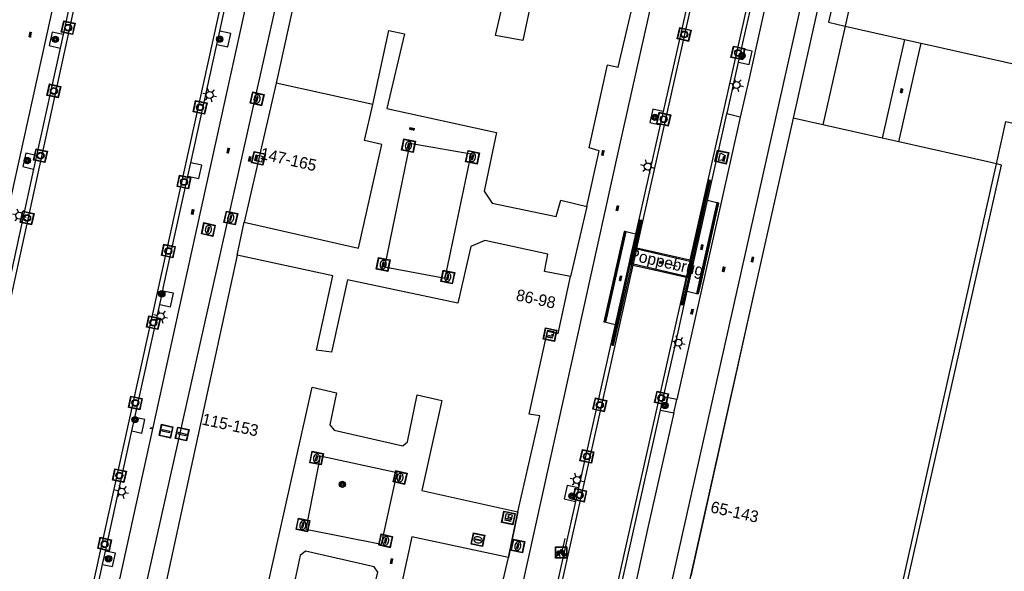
# Model space of a CAD drawing. Header units: metres. Extents: x 93870 to 95789, y 463036 to 464040.
# Tile 141 of 256: x 94405 to 94489, y 463811 to 463858. Entities that reach past the tile are written whole.
import ezdxf
from ezdxf.enums import TextEntityAlignment as Align

# ---------------------------------------------------------------- set-up
doc = ezdxf.new("R2010")
doc.units = ezdxf.units.M
doc.header["$LTSCALE"] = 25.4
for name, color, linetype in [('B_BEBOUWINGSGRENS_-1', 1, 'Continuous'), ('B_BEBOUWINGSGRENS_0', 1, 'Continuous'), ('B_OVERBOUWLIJN_LIJN_1', 7, 'Continuous'), ('B_TUSSENMUUR_-1', 7, 'Continuous'), ('B_TUSSENMUUR_0', 7, 'Continuous'), ('G_GRENS_ALGEMEEN_0', 7, 'Continuous'), ('K_KUNSTWERKGRENS_1', 1, 'Continuous'), ('Q_BALUSTRADE_LIJN_1', 193, 'Continuous'), ('Q_BOOM_0', 3, 'Continuous'), ('Q_BRANDKRAAN_0', 5, 'Continuous'), ('Q_CAI-KAST_0', 10, 'Continuous'), ('Q_ELEKTRAKAST_0', 7, 'Continuous'), ('Q_FIETSENREK_0', 6, 'Continuous'), ('Q_INSPECTIE_OF_RIOOLPUT_0', 253, 'Continuous'), ('Q_KOLK_0', 254, 'Continuous'), ('Q_LICHTMAST_0', 2, 'Continuous'), ('Q_MEERRING_0', 7, 'Continuous'), ('Q_WATERLEIDINGPUT_0', 5, 'Continuous'), ('Q_ZAND_ZOUTBAK_0', 7, 'Continuous'), ('S_GBKN_SYMBOOL_GV_GROOT_1', 7, 'Continuous'), ('S_GBKN_SYMBOOL_OV_GROOT_0', 7, 'Continuous'), ('T_HEK_LIJN_0', 6, 'Continuous'), ('T_MUUR_30CM_LIJN_0', 10, 'Continuous'), ('V_WEGGRENS_0', 7, 'Continuous'), ('V_WEGGRENS_1', 7, 'Continuous'), ('W_WATERGRENS_0', 5, 'Continuous'), ('Z_GBKN_HUISNUMMER_0', 252, 'Continuous'), ('Z_KUNSTWERKNAAM_1', 252, 'Continuous')]:
    doc.layers.add(name, color=color, linetype=linetype)
doc.layers.add('Q_AFSLUITPAAL_0', color=7, linetype='Continuous', true_color=0xf86a3a)
doc.layers.add('Q_PAALTJE_0', color=7, linetype='Continuous', true_color=0x666666)

# ---------------------------------------------------------------- blocks, each defined once
blk = doc.blocks.new('Q_ZAND_ZOUTBAK')
for points in [[(-0.5, 0.5), (0.5, 0.5), (0.5, -0.5), (-0.5, -0.5)], [(-0.336, 0.197), (0.331, 0.197), (0.19, -0.251), (-0.196, -0.251)]]:
    blk.add_lwpolyline(points, close=True)
blk.add_lwpolyline([(-0.442, 0.464), (0.438, 0.464, -0.414214), (0.459, 0.442), (0.459, -0.437, -0.414214), (0.438, -0.459), (-0.442, -0.459, -0.414214), (-0.463, -0.437), (-0.463, 0.442), (-0.463, 0.444), (-0.463, 0.446), (-0.463, 0.448), (-0.462, 0.45), (-0.461, 0.451), (-0.46, 0.453), (-0.459, 0.455), (-0.458, 0.456), (-0.457, 0.457), (-0.456, 0.459), (-0.454, 0.46), (-0.453, 0.461), (-0.451, 0.462), (-0.449, 0.462), (-0.447, 0.463), (-0.446, 0.463), (-0.444, 0.464), (-0.442, 0.464)], format="xyb")
blk = doc.blocks.new('Q_CAI-KAST')
for points in [[(-0.5, 0.5), (0.5, 0.5), (0.5, -0.5), (-0.5, -0.5)], [(-0.262, 0.264), (0.25, 0.264), (0.25, 0.187), (-0.262, 0.187)], [(-0.262, 0.107), (0.25, 0.107), (0.25, -0.332), (-0.262, -0.332)]]:
    blk.add_lwpolyline(points, close=True)
blk.add_lwpolyline([(-0.442, 0.464), (0.438, 0.464, -0.414214), (0.459, 0.442), (0.459, -0.437, -0.414214), (0.438, -0.459), (-0.442, -0.459, -0.414214), (-0.463, -0.437), (-0.463, 0.442), (-0.463, 0.444), (-0.463, 0.446), (-0.463, 0.448), (-0.462, 0.45), (-0.461, 0.451), (-0.46, 0.453), (-0.459, 0.455), (-0.458, 0.456), (-0.457, 0.457), (-0.456, 0.459), (-0.454, 0.46), (-0.453, 0.461), (-0.451, 0.462), (-0.449, 0.462), (-0.447, 0.463), (-0.446, 0.463), (-0.444, 0.464), (-0.442, 0.464)], format="xyb")
blk.add_circle((-0.177, -0.034), 0.0354)
blk = doc.blocks.new('Q_ELEKTRAKAST')
for points in [[(-0.5, 0.5), (0.5, 0.5), (0.5, -0.5), (-0.5, -0.5)], [(-0.262, 0.264), (0.25, 0.264), (0.25, 0.187), (-0.262, 0.187)], [(-0.262, 0.107), (0.25, 0.107), (0.25, -0.332), (-0.262, -0.332)]]:
    blk.add_lwpolyline(points, close=True)
blk.add_lwpolyline([(-0.442, 0.464), (0.438, 0.464, -0.414214), (0.459, 0.442), (0.459, -0.437, -0.414214), (0.438, -0.459), (-0.442, -0.459, -0.414214), (-0.463, -0.437), (-0.463, 0.442), (-0.463, 0.444), (-0.463, 0.446), (-0.463, 0.448), (-0.462, 0.45), (-0.461, 0.451), (-0.46, 0.453), (-0.459, 0.455), (-0.458, 0.456), (-0.457, 0.457), (-0.456, 0.459), (-0.454, 0.46), (-0.453, 0.461), (-0.451, 0.462), (-0.449, 0.462), (-0.447, 0.463), (-0.446, 0.463), (-0.444, 0.464), (-0.442, 0.464)], format="xyb")
blk.add_lwpolyline([(-0.177, 0.001, -1), (-0.177, -0.069, -1)], format="xyb", close=True)
blk.add_lwpolyline([(0.044, 0.088), (-0.056, -0.112), (0.044, -0.112), (-0.056, -0.312)])
blk = doc.blocks.new('Q_LICHTMAST')
for points in [[(-0.26, 0.15), (-0.52, 0.3)], [(0, 0.3), (0, 0.6)], [(0.26, 0.15), (0.52, 0.3)], [(-0.26, -0.15), (-0.52, -0.3)], [(0, -0.3), (0, -0.6)], [(0.26, -0.15), (0.52, -0.3)]]:
    blk.add_lwpolyline(points)
blk.add_circle((0, 0), 0.3)
blk = doc.blocks.new('Q_AFSLUITPAAL')
for points in [[(-0.5, 0.5), (0.5, 0.5), (0.5, -0.5), (-0.5, -0.5)], [(-0.08, 0.333), (0.071, 0.333), (0.071, -0.329), (-0.08, -0.329)]]:
    blk.add_lwpolyline(points, close=True)
blk.add_lwpolyline([(-0.442, 0.464), (0.438, 0.464, -0.414214), (0.459, 0.442), (0.459, -0.437, -0.414214), (0.438, -0.459), (-0.442, -0.459, -0.414214), (-0.463, -0.437), (-0.463, 0.442), (-0.463, 0.444), (-0.463, 0.446), (-0.463, 0.448), (-0.462, 0.45), (-0.461, 0.451), (-0.46, 0.453), (-0.459, 0.455), (-0.458, 0.456), (-0.457, 0.457), (-0.456, 0.459), (-0.454, 0.46), (-0.453, 0.461), (-0.451, 0.462), (-0.449, 0.462), (-0.447, 0.463), (-0.446, 0.463), (-0.444, 0.464), (-0.442, 0.464)], format="xyb")
blk = doc.blocks.new('Q_PAAL_STEEN')
for points in [[(-0.5, 0.5), (0.5, 0.5), (0.5, -0.5), (-0.5, -0.5)], [(-0.08, 0.33), (0.07, 0.33), (0.07, -0.33), (-0.08, -0.33)]]:
    blk.add_lwpolyline(points, close=True)
blk.add_lwpolyline([(-0.44, 0.46), (0.44, 0.46, -0.414214), (0.46, 0.44), (0.46, -0.44, -0.414214), (0.44, -0.46), (-0.44, -0.46, -0.414214), (-0.46, -0.44), (-0.46, 0.44), (-0.46, 0.44), (-0.46, 0.45), (-0.46, 0.45), (-0.46, 0.45), (-0.46, 0.45), (-0.46, 0.45), (-0.46, 0.45), (-0.46, 0.46), (-0.46, 0.46), (-0.46, 0.46), (-0.45, 0.46), (-0.45, 0.46), (-0.45, 0.46), (-0.45, 0.46), (-0.45, 0.46), (-0.45, 0.46), (-0.44, 0.46), (-0.44, 0.46)], format="xyb")
blk = doc.blocks.new('Q_PAALTJE')
at = {"color": 251, "true_color": 0x666666, "xscale": 0.1, "yscale": 0.1, "zscale": 0.01}
blk.add_blockref('Q_PAAL_STEEN', (0, 0), dxfattribs=at)
blk = doc.blocks.new('Q_WATERLEIDINGPUT')
blk.add_lwpolyline([(-0.5, 0.5), (0.5, 0.5), (0.5, -0.5), (-0.5, -0.5)], close=True)
for points in [[(-0.442, 0.464), (0.438, 0.464, -0.414214), (0.459, 0.442), (0.459, -0.437, -0.414214), (0.438, -0.459), (-0.442, -0.459, -0.414214), (-0.463, -0.437), (-0.463, 0.442), (-0.463, 0.444), (-0.463, 0.446), (-0.463, 0.448), (-0.462, 0.45), (-0.461, 0.451), (-0.46, 0.453), (-0.459, 0.455), (-0.458, 0.456), (-0.457, 0.457), (-0.456, 0.459), (-0.454, 0.46), (-0.453, 0.461), (-0.451, 0.462), (-0.449, 0.462), (-0.447, 0.463), (-0.446, 0.463), (-0.444, 0.464), (-0.442, 0.464)], [(-0.345, 0.105, 0.380426), (-0.276, -0.18)], [(-0.008, 0.266, 0.240218), (-0.345, 0.105)], [(-0.194, 0.045, 0.853344), (-0.194, -0.032)], [(0.331, 0.111, 0.240191), (-0.008, 0.266)], [(0.185, -0.032, 0.849746), (0.185, 0.045)], [(0.267, -0.176, 0.380426), (0.331, 0.111)], [(-0.276, -0.18, 0.148452), (0.012, -0.257)], [(0.012, -0.257, 0.131742), (0.267, -0.176)]]:
    blk.add_lwpolyline(points, format="xyb")
for points in [[(-0.194, 0.045), (0.185, 0.045)], [(0.185, -0.032), (-0.194, -0.032)]]:
    blk.add_lwpolyline(points)
blk = doc.blocks.new('Q_INSPECTIE_OF_RIOOLPUT')
blk.add_lwpolyline([(-0.5, 0.5), (0.5, 0.5), (0.5, -0.5), (-0.5, -0.5)], close=True)
for points in [[(-0.442, 0.464), (0.438, 0.464, -0.414214), (0.459, 0.442), (0.459, -0.437, -0.414214), (0.438, -0.459), (-0.442, -0.459, -0.414214), (-0.463, -0.437), (-0.463, 0.442), (-0.463, 0.444), (-0.463, 0.446), (-0.463, 0.448), (-0.462, 0.45), (-0.461, 0.451), (-0.46, 0.453), (-0.459, 0.455), (-0.458, 0.456), (-0.457, 0.457), (-0.456, 0.459), (-0.454, 0.46), (-0.453, 0.461), (-0.451, 0.462), (-0.449, 0.462), (-0.447, 0.463), (-0.446, 0.463), (-0.444, 0.464), (-0.442, 0.464)], [(-0.345, 0.105, 0.380426), (-0.276, -0.18)], [(-0.008, 0.266, 0.240218), (-0.345, 0.105)], [(-0.194, 0.045, 0.853344), (-0.194, -0.032)], [(0.331, 0.111, 0.240191), (-0.008, 0.266)], [(0.185, -0.032, 0.849746), (0.185, 0.045)], [(0.267, -0.176, 0.380426), (0.331, 0.111)], [(-0.276, -0.18, 0.148452), (0.012, -0.257)], [(0.012, -0.257, 0.131742), (0.267, -0.176)]]:
    blk.add_lwpolyline(points, format="xyb")
for points in [[(-0.194, 0.045), (0.185, 0.045)], [(0.185, -0.032), (-0.194, -0.032)]]:
    blk.add_lwpolyline(points)
blk = doc.blocks.new('Q_KOLK')
blk.add_lwpolyline([(-0.5, 0.5), (0.5, 0.5), (0.5, -0.5), (-0.5, -0.5)], close=True)
for points in [[(-0.442, 0.464), (0.438, 0.464, -0.414214), (0.459, 0.442), (0.459, -0.437, -0.414214), (0.438, -0.459), (-0.442, -0.459, -0.414214), (-0.463, -0.437), (-0.463, 0.442, -0.414214), (-0.442, 0.464)], [(-0.345, 0.105, 0.380426), (-0.276, -0.18)], [(-0.008, 0.266, 0.240218), (-0.345, 0.105)], [(-0.194, 0.045, 0.853344), (-0.194, -0.032)], [(0.331, 0.111, 0.240191), (-0.008, 0.266)], [(0.185, -0.032, 0.849746), (0.185, 0.045)], [(0.267, -0.176, 0.380426), (0.331, 0.111)], [(-0.276, -0.18, 0.148452), (0.012, -0.257)], [(0.012, -0.257, 0.131742), (0.267, -0.176)]]:
    blk.add_lwpolyline(points, format="xyb")
for points in [[(-0.194, 0.045), (0.185, 0.045)], [(0.185, -0.032), (-0.194, -0.032)]]:
    blk.add_lwpolyline(points)
blk = doc.blocks.new('Q_BRANDKRAAN')
blk.add_lwpolyline([(-0.5, 0.5), (0.5, 0.5), (0.5, -0.5), (-0.5, -0.5)], close=True)
for points in [[(-0.442, 0.464), (0.438, 0.464, -0.414214), (0.459, 0.442), (0.459, -0.437, -0.414214), (0.438, -0.459), (-0.442, -0.459, -0.414214), (-0.463, -0.437), (-0.463, 0.442), (-0.463, 0.444), (-0.463, 0.446), (-0.463, 0.448), (-0.462, 0.45), (-0.461, 0.451), (-0.46, 0.453), (-0.459, 0.455), (-0.458, 0.456), (-0.457, 0.457), (-0.456, 0.459), (-0.454, 0.46), (-0.453, 0.461), (-0.451, 0.462), (-0.449, 0.462), (-0.447, 0.463), (-0.446, 0.463), (-0.444, 0.464), (-0.442, 0.464)], [(-0.345, 0.105, 0.380426), (-0.276, -0.18)], [(-0.008, 0.266, 0.240218), (-0.345, 0.105)], [(-0.194, 0.045, 0.853344), (-0.194, -0.032)], [(0.331, 0.111, 0.240191), (-0.008, 0.266)], [(0.185, -0.032, 0.849746), (0.185, 0.045)], [(0.267, -0.176, 0.380426), (0.331, 0.111)], [(-0.276, -0.18, 0.148452), (0.012, -0.257)], [(0.012, -0.257, 0.131742), (0.267, -0.176)]]:
    blk.add_lwpolyline(points, format="xyb")
for points in [[(-0.194, 0.045), (0.185, 0.045)], [(0.185, -0.032), (-0.194, -0.032)]]:
    blk.add_lwpolyline(points)
blk = doc.blocks.new('Q_MEERRING')
blk.add_lwpolyline([(-0.5, 0.5), (0.5, 0.5), (0.5, -0.5), (-0.5, -0.5)], close=True)
blk.add_lwpolyline([(-0.442, 0.464), (0.438, 0.464, -0.414214), (0.459, 0.442), (0.459, -0.437, -0.414214), (0.438, -0.459), (-0.442, -0.459, -0.414214), (-0.463, -0.437), (-0.463, 0.442), (-0.463, 0.444), (-0.463, 0.446), (-0.463, 0.448), (-0.462, 0.45), (-0.461, 0.451), (-0.46, 0.453), (-0.459, 0.455), (-0.458, 0.456), (-0.457, 0.457), (-0.456, 0.459), (-0.454, 0.46), (-0.453, 0.461), (-0.451, 0.462), (-0.449, 0.462), (-0.447, 0.463), (-0.446, 0.463), (-0.444, 0.464), (-0.442, 0.464)], format="xyb")
for radius in [0.3, 0.3, 0.25, 0.25]:
    blk.add_circle((0, 0), radius)
blk = doc.blocks.new('Q_FIETSENREK')
for points in [[(-0.5, 0.5), (0.5, 0.5), (0.5, -0.5), (-0.5, -0.5)], [(-0.063, 0.145), (0.184, 0.054), (0.037, -0.093)]]:
    blk.add_lwpolyline(points, close=True)
for points in [[(-0.442, 0.464), (0.438, 0.464, -0.414214), (0.459, 0.442), (0.459, -0.437, -0.414214), (0.438, -0.459), (-0.442, -0.459, -0.414214), (-0.463, -0.437), (-0.463, 0.442), (-0.463, 0.444), (-0.463, 0.446), (-0.463, 0.448), (-0.462, 0.45), (-0.461, 0.451), (-0.46, 0.453), (-0.459, 0.455), (-0.458, 0.456), (-0.457, 0.457), (-0.456, 0.459), (-0.454, 0.46), (-0.453, 0.461), (-0.451, 0.462), (-0.449, 0.462), (-0.447, 0.463), (-0.446, 0.463), (-0.444, 0.464), (-0.442, 0.464)], [(-0.181, 0.106, 0.847256), (-0.324, -0.144)], [(-0.193, 0.075, 0.842492), (-0.305, -0.118)], [(-0.171, 0.065, 0.053288), (-0.193, 0.075)], [(-0.185, -0.134, 0.502492), (-0.147, 0.044)], [(-0.149, 0.089, 0.06236), (-0.181, 0.106)], [(-0.165, -0.161, 0.494489), (-0.125, 0.068)], [(-0.324, -0.144, 0.089606), (-0.421, -0.348)], [(-0.296, -0.162, 0.110942), (-0.375, -0.348)], [(-0.294, -0.105, 0.006942), (-0.305, -0.118)], [(-0.296, -0.162, 0.02458), (-0.283, -0.168)], [(-0.212, -0.105, 0.381614), (-0.294, -0.105)], [(-0.283, -0.168, 0.148109), (-0.198, -0.173)], [(-0.223, -0.136, 0.533998), (-0.276, -0.136)], [(-0.276, -0.136, 0.009682), (-0.271, -0.138)], [(-0.271, -0.138, 0.120201), (-0.218, -0.144)], [(-0.218, -0.144, 0.003554), (-0.223, -0.136)], [(-0.185, -0.134, 0.017985), (-0.212, -0.105)], [(-0.122, -0.348, 0.075837), (-0.198, -0.173)], [(-0.075, -0.348, 0.094234), (-0.165, -0.161)], [(0.095, -0.16, 0.385208), (0.186, -0.333)], [(0.209, -0.054, 0.224648), (0.108, -0.128)], [(0.126, -0.171, 0.376993), (0.197, -0.303)], [(0.212, -0.086, 0.20829), (0.139, -0.139)], [(0.186, -0.333, 1), (0.287, -0.06)], [(0.197, -0.303, 1), (0.276, -0.09)], [(0.287, -0.06, 0.086253), (0.238, -0.051)], [(0.276, -0.09, 0.079305), (0.241, -0.083)]]:
    blk.add_lwpolyline(points, format="xyb")
for points in [[(-0.171, 0.065), (-0.263, -0.038), (-0.239, -0.059), (-0.147, 0.044)], [(0.081, 0.221), (-0.003, 0.252), (-0.149, 0.089)], [(-0.125, 0.068), (-0.086, 0.111), (0.018, -0.131), (0.095, -0.16)], [(0.238, -0.051), (0.229, 0.053), (0.261, 0.093), (0.302, 0.078), (0.314, 0.11), (0.192, 0.155), (0.18, 0.123), (0.231, 0.104), (0.207, 0.076), (-0.04, 0.167), (0, 0.216), (0.07, 0.191), (0.081, 0.221)], [(0.209, -0.054), (0.199, 0.029), (0.057, -0.108)], [(-0.421, -0.348), (-0.375, -0.348)], [(-0.122, -0.348), (-0.075, -0.348)], [(0.057, -0.108), (0.108, -0.128)], [(0.126, -0.171), (0.253, -0.218), (0.241, -0.083)], [(0.139, -0.139), (0.222, -0.17), (0.212, -0.086)]]:
    blk.add_lwpolyline(points)
blk = doc.blocks.new('Q_BOOM')
for radius in [0.27, 0.18, 0.09]:
    blk.add_circle((0, 0), radius)
blk = doc.blocks.new('S_GBKN_SYMBOOL_OV_GROOT')
for points in [[(-0.21875, 0.0625), (0.21875, 0.0625)], [(-0.21875, 0), (0.21875, 0)], [(-0.1875, 0.0625), (-0.1875, 0)], [(-0.125, 0.09375), (-0.125, 0.0625)], [(-0.125, 0), (-0.125, -0.0625)], [(-0.0625, 0.0625), (-0.0625, 0)], [(0, 0.09375), (0, 0.0625)], [(0, 0), (0, -0.0625)], [(0.0625, 0.0625), (0.0625, 0)], [(0.125, 0.09375), (0.125, 0.0625)], [(0.125, 0), (0.125, -0.0625)], [(0.1875, 0.0625), (0.1875, 0)], [(-0.21875, -0.0625), (0.21875, -0.0625)], [(-0.1875, -0.0625), (-0.1875, -0.09375)], [(-0.0625, -0.0625), (-0.0625, -0.09375)], [(0.0625, -0.0625), (0.0625, -0.09375)], [(0.1875, -0.0625), (0.1875, -0.09375)]]:
    blk.add_lwpolyline(points)
blk = doc.blocks.new('S_GBKN_SYMBOOL_GV_GROOT')
for points in [[(-0.1875, 0.03125), (-0.09375, 0.09375)], [(-0.1875, -0.0625), (0.0625, 0.09375)], [(-0.1875, 0.09375), (0.125, -0.09375)], [(-0.1875, 0), (-0.03125, -0.09375)], [(-0.125, -0.09375), (0.1875, 0.09375)], [(-0.0625, 0.09375), (0.1875, -0.0625)], [(0.03125, -0.09375), (0.1875, 0)], [(0.09375, 0.09375), (0.1875, 0.03125)]]:
    blk.add_lwpolyline(points)

msp = doc.modelspace()

# ---------------------------------------------------------------- linework, layer by layer
at = {"layer": 'B_BEBOUWINGSGRENS_-1'}
for p, q in [((94475.863, 463870.116), (94471.281, 463849.684)), ((94471.281, 463849.684), (94468.162, 463835.776)), ((94468.162, 463835.776), (94454.709, 463775.79))]:
    msp.add_line(p, q, dxfattribs=at)
at = {"layer": 'B_BEBOUWINGSGRENS_0'}
for p, q in [((94477.891, 463867.268), (94475.739, 463857.601)), ((94475.739, 463857.601), (94480.855, 463856.455)), ((94480.855, 463856.455), (94482.279, 463856.136)), ((94482.279, 463856.136), (94521.785, 463847.288)), ((94426.85, 463852.68), (94424.1, 463840.73)), ((94473.825, 463849.11), (94471.281, 463849.684)), ((94478.937, 463847.958), (94473.825, 463849.11)), ((94480.368, 463847.635), (94478.937, 463847.958)), ((94484.629, 463827.397), (94488.743, 463845.748)), ((94423.52, 463837.9), (94417.42, 463809.82)), ((94468.162, 463835.776), (94462.473, 463810.326)), ((94473.254, 463776.651), (94484.629, 463827.397))]:
    msp.add_line(p, q, dxfattribs=at)
for points in [[(94436.47, 463895.79), (94434.64, 463887.64), (94435.51, 463887.45), (94433.97, 463880.42), (94433, 463880.56), (94426.85, 463852.68)], [(94449.72, 463864.2), (94448.04, 463856.35), (94445.7, 463856.78), (94446.76, 463861.37), (94440.29, 463862.81), (94439.66, 463859.75), (94437.37, 463860.23), (94441.37, 463878.22), (94443.61, 463877.74), (94442.65, 463873.16), (94449.12, 463871.76), (94450.18, 463876.3), (94452.37, 463875.82), (94450.64, 463868.07), (94458.89, 463866.29)], [(94453.55, 463842.09), (94454.61, 463846.88), (94453.74, 463847.12), (94455.33, 463854.26), (94456.25, 463854.06), (94458.18, 463862.37)], [(94435.15, 463850.85), (94436.54, 463857.22), (94437.87, 463856.94), (94436.37, 463850.51), (94445.8, 463848.45), (94444.74, 463843.4), (94445.42, 463842.39), (94450.92, 463841.24), (94451.31, 463842.62), (94453.55, 463842.09)], [(94424.1, 463840.73), (94433.93, 463838.51), (94435.95, 463847.43), (94434.454, 463847.768), (94435.15, 463850.85)], [(94471.281, 463849.684), (94471.271, 463849.686), (94468.162, 463835.776)], [(94488.743, 463845.748), (94487.991, 463845.917), (94480.368, 463847.635)], [(94452.15, 463836.07), (94449.91, 463836.5), (94450.2, 463837.98), (94444.8, 463839.18), (94443.58, 463838.66), (94442.47, 463833.77), (94433, 463835.78), (94431.6, 463829.57), (94430.33, 463829.75), (94431.72, 463836.12), (94423.52, 463837.9)], [(94450.18, 463831.37), (94451.09, 463831.18), (94452.15, 463836.07)], [(94447.63, 463815.84), (94449.5, 463824.1), (94448.59, 463824.24), (94450.18, 463831.37)], [(94446.81, 463811.92), (94438.51, 463813.7), (94436.87, 463806.2), (94434.63, 463806.69), (94435.6, 463810.66), (94435.29, 463811.11), (94429.38, 463812.46), (94428.92, 463812.1), (94428.06, 463808.08), (94425.92, 463808.51), (94429.96, 463826.55), (94432.05, 463826.07), (94431.48, 463823.31), (94431.84, 463822.86), (94437.75, 463821.51)], [(94437.75, 463821.51), (94438.15, 463821.87), (94438.96, 463825.9), (94441.1, 463825.42), (94439.37, 463817.67), (94447.63, 463815.84)], [(94441.56, 463788.53), (94443.35, 463796.676), (94442.432, 463796.877), (94443.99, 463803.968), (94444.908, 463803.766), (94446.81, 463811.92)]]:
    msp.add_lwpolyline(points, dxfattribs=at)
at = {"layer": 'B_OVERBOUWLIJN_LIJN_1'}
for p, q in [((94453.55, 463842.09), (94452.15, 463836.07)), ((94423.52, 463837.9), (94424.1, 463840.73)), ((94446.81, 463811.92), (94447.63, 463815.84))]:
    msp.add_line(p, q, dxfattribs=at)
at = {"layer": 'B_TUSSENMUUR_-1'}
for p, q in [((94484.629, 463827.397), (94488.743, 463845.748)), ((94472.168, 463771.808), (94484.629, 463827.397))]:
    msp.add_line(p, q, dxfattribs=at)
msp.add_lwpolyline([(94488.743, 463845.748), (94489.56, 463849.392), (94520.722, 463842.407)], dxfattribs=at)
at = {"layer": 'B_TUSSENMUUR_0'}
msp.add_line((94435.15, 463850.85), (94426.85, 463852.68), dxfattribs=at)
at = {"layer": 'G_GRENS_ALGEMEEN_0'}
for p, q in [((94408.544, 463856.862), (94408.293, 463855.711)), ((94421.762, 463856.01), (94422.015, 463857.161)), ((94466.588, 463854.489), (94466.846, 463855.639)), ((94460.097, 463850.266), (94459.839, 463849.116)), ((94406.274, 463846.462), (94406.022, 463845.31)), ((94419.277, 463844.699), (94419.53, 463845.85)), ((94488.743, 463845.748), (94488.743, 463845.748)), ((94416.854, 463833.675), (94417.107, 463834.826)), ((94459.889, 463824.592), (94460.147, 463825.742)), ((94414.466, 463822.806), (94414.718, 463823.955)), ((94452.838, 463817.895), (94452.58, 463816.745)), ((94411.944, 463811.329), (94412.196, 463812.478))]:
    msp.add_line(p, q, dxfattribs=at)
msp.add_lwpolyline([(94478.431, 463798.067), (94489.17, 463845.652), (94488.743, 463845.748)], dxfattribs=at)
at = {"layer": 'K_KUNSTWERKGRENS_1'}
for p, q in [((94480.855, 463856.455), (94478.937, 463847.958)), ((94480.368, 463847.635), (94482.279, 463856.136)), ((94457.608, 463838.561), (94457.274, 463837.113)), ((94457.66, 463838.549), (94457.608, 463838.561)), ((94457.751, 463838.529), (94457.66, 463838.549)), ((94457.86, 463838.504), (94457.751, 463838.529)), ((94462.414, 463837.467), (94457.86, 463838.504)), ((94462.282, 463835.975), (94462.605, 463837.424)), ((94462.478, 463837.453), (94462.414, 463837.467)), ((94462.579, 463837.43), (94462.478, 463837.453)), ((94462.579, 463837.43), (94462.579, 463837.43)), ((94462.605, 463837.424), (94462.579, 463837.43)), ((94457.274, 463837.113), (94457.422, 463837.079)), ((94457.422, 463837.079), (94457.535, 463837.054)), ((94457.535, 463837.054), (94460.219, 463836.444)), ((94460.219, 463836.444), (94462.089, 463836.019)), ((94462.089, 463836.019), (94462.156, 463836.004)), ((94462.156, 463836.004), (94462.263, 463835.979)), ((94462.263, 463835.979), (94462.263, 463835.979)), ((94462.263, 463835.979), (94462.282, 463835.975))]:
    msp.add_line(p, q, dxfattribs=at)
at = {"layer": 'Q_BALUSTRADE_LIJN_1'}
for p, q in [((94457.839, 463838.41), (94457.73, 463838.435)), ((94462.39, 463837.358), (94457.839, 463838.41)), ((94462.454, 463837.343), (94462.39, 463837.358)), ((94457.446, 463837.182), (94457.558, 463837.156)), ((94457.558, 463837.156), (94462.108, 463836.105)), ((94462.108, 463836.105), (94462.175, 463836.09)), ((94462.175, 463836.09), (94462.282, 463836.065)), ((94462.263, 463835.979), (94462.263, 463835.979))]:
    msp.add_line(p, q, dxfattribs=at)
for points in [[(94457.73, 463838.435), (94457.639, 463838.456), (94457.66, 463838.549)], [(94462.579, 463837.43), (94462.555, 463837.32), (94462.454, 463837.343)], [(94457.298, 463837.108), (94457.321, 463837.211), (94457.446, 463837.182)], [(94462.282, 463836.065), (94462.282, 463836.065), (94462.263, 463835.979)]]:
    msp.add_lwpolyline(points, dxfattribs=at)
at = {"layer": 'T_HEK_LIJN_0'}
for p, q in [((94464.104, 463844.35), (94462.605, 463837.424)), ((94463.055, 463834.607), (94464.807, 463842.391)), ((94457.66, 463838.549), (94458.194, 463840.891)), ((94456.831, 463839.929), (94455.088, 463832.165)), ((94457.66, 463838.549), (94457.66, 463838.549)), ((94457.66, 463838.549), (94457.66, 463838.549)), ((94455.751, 463830.175), (94457.274, 463837.113)), ((94462.282, 463835.975), (94461.74, 463833.659)), ((94451.655, 463813.557), (94451.373, 463812.3))]:
    msp.add_line(p, q, dxfattribs=at)
at = {"layer": 'T_MUUR_30CM_LIJN_0'}
for p, q in [((94457.446, 463837.182), (94457.73, 463838.435)), ((94457.73, 463838.435), (94457.751, 463838.529)), ((94457.751, 463838.529), (94457.751, 463838.529)), ((94462.454, 463837.343), (94462.175, 463836.09)), ((94462.478, 463837.453), (94462.454, 463837.343)), ((94462.478, 463837.453), (94462.478, 463837.453)), ((94457.422, 463837.079), (94457.423, 463837.08)), ((94457.423, 463837.08), (94457.446, 463837.182)), ((94462.175, 463836.09), (94462.156, 463836.004)), ((94462.156, 463836.004), (94462.156, 463836.003))]:
    msp.add_line(p, q, dxfattribs=at)
for points in [[(94461.74, 463833.659), (94461.805, 463833.647), (94464.189, 463844.331), (94464.104, 463844.35)], [(94464.104, 463844.35), (94464.018, 463844.369), (94462.478, 463837.453)], [(94458.194, 463840.891), (94458.107, 463840.908), (94455.685, 463830.187), (94455.751, 463830.175)], [(94457.751, 463838.529), (94458.282, 463840.873), (94458.194, 463840.891)], [(94455.751, 463830.175), (94455.854, 463830.157), (94457.422, 463837.079)], [(94462.156, 463836.003), (94461.638, 463833.678), (94461.74, 463833.659)]]:
    msp.add_lwpolyline(points, dxfattribs=at)
at = {"layer": 'V_WEGGRENS_0'}
for p, q in [((94437.52, 463907.16), (94410.122, 463784.892)), ((94399.13, 463820.437), (94417.082, 463901.957)), ((94466.846, 463855.639), (94469.843, 463868.967)), ((94422.015, 463857.161), (94424.169, 463866.964)), ((94410.465, 463865.663), (94408.544, 463856.862)), ((94463.089, 463863.577), (94460.097, 463850.266)), ((94475.739, 463857.601), (94473.825, 463849.11)), ((94419.53, 463845.85), (94421.762, 463856.01)), ((94408.293, 463855.711), (94406.274, 463846.462)), ((94463.923, 463842.594), (94465.592, 463850.044)), ((94466.733, 463849.754), (94465.592, 463850.044)), ((94459.839, 463849.116), (94457.733, 463839.723)), ((94466.733, 463849.754), (94465.062, 463842.329)), ((94406.022, 463845.31), (94403.853, 463835.37)), ((94465.062, 463842.329), (94461.276, 463825.498)), ((94462.177, 463834.8), (94463.923, 463842.594)), ((94464.718, 463842.416), (94462.976, 463834.621)), ((94464.718, 463842.416), (94463.923, 463842.594)), ((94464.807, 463842.391), (94464.718, 463842.416)), ((94464.898, 463842.366), (94464.807, 463842.391)), ((94455.188, 463832.135), (94456.937, 463839.901)), ((94456.937, 463839.901), (94456.831, 463839.929)), ((94457.733, 463839.723), (94456.937, 463839.901)), ((94457.733, 463839.723), (94455.991, 463831.955)), ((94462.177, 463834.8), (94462.976, 463834.621)), ((94462.976, 463834.621), (94463.055, 463834.607)), ((94414.718, 463823.955), (94416.854, 463833.675)), ((94455.088, 463832.165), (94455.188, 463832.135)), ((94455.991, 463831.955), (94452.838, 463817.895)), ((94455.188, 463832.135), (94455.991, 463831.955)), ((94461.276, 463825.498), (94460.147, 463825.742)), ((94461.018, 463824.348), (94461.276, 463825.498)), ((94456.415, 463809.083), (94459.889, 463824.592)), ((94459.889, 463824.592), (94461.018, 463824.348)), ((94412.196, 463812.478), (94414.466, 463822.806)), ((94452.58, 463816.745), (94449.393, 463802.533)), ((94447.63, 463815.84), (94446.81, 463811.92)), ((94410.877, 463806.475), (94411.944, 463811.329))]:
    msp.add_line(p, q, dxfattribs=at)
for points in [[(94440.693, 463776.332), (94456.32, 463847.09), (94470.82, 463911.8)], [(94433.112, 463899.551), (94418.824, 463834.694), (94407.985, 463785.424)], [(94472.16, 463879.254), (94472.997, 463877.955), (94467.46, 463852.987), (94466.733, 463849.754)], [(94479.1, 463877.708), (94478.84, 463877.747), (94478.578, 463877.764), (94478.315, 463877.758), (94478.053, 463877.73), (94477.795, 463877.68), (94477.543, 463877.607), (94477.297, 463877.514), (94477.06, 463877.399), (94476.834, 463877.265), (94476.62, 463877.112), (94476.42, 463876.942), (94476.236, 463876.755), (94476.068, 463876.552), (94475.918, 463876.337), (94475.787, 463876.109), (94475.675, 463875.871), (94475.585, 463875.624), (94475.516, 463875.37), (94469.377, 463848.01)], [(94477.891, 463867.268), (94476.512, 463867.564), (94474.309, 463857.929), (94475.739, 463857.601)], [(94408.544, 463856.862), (94407.606, 463857.067), (94407.354, 463855.916), (94408.293, 463855.711)], [(94421.762, 463856.01), (94422.7, 463855.805), (94422.952, 463856.956), (94422.015, 463857.161)], [(94466.588, 463854.489), (94467.511, 463854.287), (94467.763, 463855.438), (94466.846, 463855.639)], [(94465.592, 463850.044), (94465.636, 463850.24), (94466.588, 463854.489)], [(94460.097, 463850.266), (94459.213, 463850.459), (94458.961, 463849.308), (94459.839, 463849.116)], [(94438.34, 463847.5), (94436.17, 463836.89), (94441.37, 463835.92), (94443.61, 463846.6), (94438.34, 463847.5)], [(94469.377, 463848.01), (94460.612, 463808.909), (94453.228, 463775.912), (94452.93, 463774.629)], [(94406.274, 463846.462), (94405.335, 463846.666), (94405.084, 463845.515), (94406.022, 463845.31)], [(94419.277, 463844.699), (94420.213, 463844.495), (94420.464, 463845.646), (94419.53, 463845.85)], [(94417.107, 463834.826), (94417.158, 463835.058), (94419.277, 463844.699)], [(94463.055, 463834.607), (94463.157, 463834.588), (94463.366, 463835.523), (94464.898, 463842.366)], [(94456.831, 463839.929), (94456.753, 463839.949), (94455.01, 463832.189), (94455.088, 463832.165)], [(94416.854, 463833.675), (94417.772, 463833.475), (94418.023, 463834.626), (94417.107, 463834.826)], [(94460.147, 463825.742), (94461.129, 463830.125), (94462.177, 463834.8)], [(94414.466, 463822.806), (94415.325, 463822.616), (94415.576, 463823.768), (94414.718, 463823.955)], [(94461.018, 463824.348), (94458.829, 463814.619), (94457.562, 463808.858), (94457.3, 463807.668), (94454.143, 463793.315), (94453.865, 463792.05), (94450.432, 463776.444)], [(94435.9, 463813.08), (94437.26, 463819.19), (94430.65, 463820.62), (94429.4, 463814.35), (94435.9, 463813.08)], [(94452.838, 463817.895), (94451.867, 463818.107), (94451.615, 463816.955), (94452.58, 463816.745)], [(94411.944, 463811.329), (94412.803, 463811.14), (94413.054, 463812.291), (94412.196, 463812.478)]]:
    msp.add_lwpolyline(points, dxfattribs=at)
at = {"layer": 'V_WEGGRENS_1'}
for p, q in [((94457.608, 463838.561), (94457.298, 463837.108)), ((94462.282, 463836.065), (94462.579, 463837.43)), ((94457.298, 463837.108), (94457.423, 463837.08)), ((94457.423, 463837.08), (94457.535, 463837.054)), ((94457.535, 463837.054), (94460.219, 463836.444)), ((94460.219, 463836.444), (94462.089, 463836.019)), ((94462.089, 463836.019), (94462.156, 463836.003)), ((94462.156, 463836.003), (94462.263, 463835.979)), ((94462.263, 463835.979), (94462.282, 463836.065)), ((94462.263, 463835.979), (94462.263, 463835.979))]:
    msp.add_line(p, q, dxfattribs=at)
at = {"layer": 'W_WATERGRENS_0'}
for p, q in [((94400.965, 463820.037), (94415.533, 463886.782)), ((94427.45, 463883.935), (94410.447, 463806.565)), ((94457.558, 463837.156), (94457.839, 463838.41)), ((94457.839, 463838.41), (94457.86, 463838.504)), ((94457.86, 463838.504), (94457.86, 463838.504)), ((94462.39, 463837.358), (94462.108, 463836.105)), ((94462.414, 463837.467), (94462.39, 463837.358)), ((94462.414, 463837.467), (94462.414, 463837.467)), ((94443.739, 463775.569), (94457.535, 463837.054)), ((94457.535, 463837.054), (94457.558, 463837.156)), ((94457.535, 463837.054), (94457.535, 463837.054)), ((94462.108, 463836.105), (94462.089, 463836.019)), ((94462.089, 463836.019), (94462.089, 463836.019))]:
    msp.add_line(p, q, dxfattribs=at)
for points in [[(94479.405, 463914.771), (94479.353, 463914.538), (94479.553, 463913.818), (94462.414, 463837.467)], [(94457.86, 463838.504), (94474.58, 463913.017), (94475.019, 463913.648)], [(94462.089, 463836.019), (94448.289, 463774.542), (94447.77, 463774.671), (94447.703, 463774.377)]]:
    msp.add_lwpolyline(points, dxfattribs=at)
at = {"layer": 'Z_KUNSTWERKNAAM_1'}
msp.add_line((94460.35, 463837.176), (94461.325, 463836.954), dxfattribs=at)

# ---------------------------------------------------------------- block references
at = {"layer": 'Q_AFSLUITPAAL_0'}
for p, rotation in [((94417.397, 463822.775), 77.59302515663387), ((94418.776, 463822.538), 77.36971529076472)]:
    msp.add_blockref('Q_AFSLUITPAAL', p, dxfattribs=dict(at, rotation=rotation))
at = {"layer": 'Q_BOOM_0'}
for p, rotation in [((94407.88, 463856.461), 77.65052121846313), ((94422.005, 463856.47), 77.60302772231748), ((94466.887, 463855.044), 77.35518774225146), ((94459.402, 463849.755), 77.65052121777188), ((94405.478, 463846.04), 77.69803195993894), ((94417.031, 463834.585), 77.6030277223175), ((94460.262, 463824.985), 77.35518774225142), ((94414.728, 463823.764), 77.62968643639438), ((94432.545, 463818.216), 167.7928171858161), ((94452.272, 463817.201), 167.722901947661), ((94412.456, 463811.811), 77.629686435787)]:
    msp.add_blockref('Q_BOOM', p, dxfattribs=dict(at, rotation=rotation))
at = {"layer": 'Q_BRANDKRAAN_0', "rotation": 77.36971529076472}
msp.add_blockref('Q_BRANDKRAAN', (94422.959, 463841.102), dxfattribs=at)
at = {"layer": 'Q_CAI-KAST_0'}
for p, rotation in [((94425.337, 463846.23), 77.04040507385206), ((94450.382, 463831.079), 168.2065703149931)]:
    msp.add_blockref('Q_CAI-KAST', p, dxfattribs=dict(at, rotation=rotation))
at = {"layer": 'Q_ELEKTRAKAST_0', "rotation": 167.507920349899}
msp.add_blockref('Q_ELEKTRAKAST', (94446.807, 463815.32), dxfattribs=at)
at = {"layer": 'Q_FIETSENREK_0'}
msp.add_blockref('Q_FIETSENREK', (94451.345, 463812.35), dxfattribs=at)
at = {"layer": 'Q_INSPECTIE_OF_RIOOLPUT_0'}
for p, rotation in [((94421.035, 463840.108), 77.57618485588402), ((94444.192, 463813.447), 167.8958146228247)]:
    msp.add_blockref('Q_INSPECTIE_OF_RIOOLPUT', p, dxfattribs=dict(at, rotation=rotation))
at = {"layer": 'Q_KOLK_0'}
for p, rotation in [((94438.225, 463847.313), 78.44104723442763), ((94443.731, 463846.32), 78.1546085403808), ((94436.052, 463837.105), 78.44104723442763), ((94441.607, 463836.021), 78.1546085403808), ((94430.331, 463820.464), 78.72521830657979), ((94437.505, 463818.795), 77.45133584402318), ((94429.156, 463814.715), 78.72521830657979), ((94436.268, 463813.355), 77.45133584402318)]:
    msp.add_blockref('Q_KOLK', p, dxfattribs=dict(at, rotation=rotation))
at = {"layer": 'Q_LICHTMAST_0'}
for p, rotation in [((94466.407, 463852.541), 77.3712869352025), ((94421.153, 463851.666), 77.60979542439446), ((94458.78, 463845.526), 77.3627327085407), ((94404.798, 463841.302), 77.69048358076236), ((94416.934, 463832.644), 77.60607616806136), ((94461.405, 463830.387), 77.3648272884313), ((94452.697, 463818.583), 77.36034968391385), ((94413.587, 463817.575), 77.60401162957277)]:
    msp.add_blockref('Q_LICHTMAST', p, dxfattribs=dict(at, rotation=rotation))
at = {"layer": 'Q_MEERRING_0'}
for p, rotation in [((94408.991, 463857.458), 77.68751469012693), ((94461.92, 463856.879), 77.35326686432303), ((94466.534, 463855.286), 77.34824277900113), ((94407.757, 463852.026), 77.68751469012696), ((94420.321, 463850.607), 77.60557905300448), ((94460.157, 463849.591), 77.35326686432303), ((94406.611, 463846.453), 77.68751469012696), ((94418.939, 463844.194), 77.60557905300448), ((94405.462, 463841.106), 77.68751469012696), ((94417.597, 463838.261), 77.60557905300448), ((94416.311, 463832.104), 77.60607616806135), ((94459.96, 463825.623), 77.35518774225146), ((94414.762, 463825.205), 77.60557905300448), ((94454.665, 463825.035), 77.35326686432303), ((94453.559, 463820.613), 77.36034968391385), ((94413.391, 463818.959), 77.60557905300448), ((94452.938, 463817.277), 77.35326686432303), ((94412.117, 463813.066), 77.60401162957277)]:
    msp.add_blockref('Q_MEERRING', p, dxfattribs=dict(at, rotation=rotation))
at = {"layer": 'Q_PAALTJE_0', "rotation": 77.59302515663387}
msp.add_blockref('Q_PAALTJE', (94416.117, 463823.036), dxfattribs=at)
at = {"layer": 'Q_WATERLEIDINGPUT_0'}
for p, rotation in [((94425.219, 463851.344), 77.36971529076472), ((94447.629, 463812.907), 78.18502476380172)]:
    msp.add_blockref('Q_WATERLEIDINGPUT', p, dxfattribs=dict(at, rotation=rotation))
at = {"layer": 'Q_ZAND_ZOUTBAK_0', "rotation": 77.37269847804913}
msp.add_blockref('Q_ZAND_ZOUTBAK', (94465.142, 463846.338), dxfattribs=at)
at = {"layer": 'S_GBKN_SYMBOOL_GV_GROOT_1'}
for p, rotation in [((94480.608, 463852.032), 77.33068307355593), ((94459.938, 463837.27), 167.1813627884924)]:
    msp.add_blockref('S_GBKN_SYMBOOL_GV_GROOT', p, dxfattribs=dict(at, rotation=rotation))
at = {"layer": 'S_GBKN_SYMBOOL_OV_GROOT_0'}
for p, rotation in [((94405.742, 463856.866), 77.5807830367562), ((94438.535, 463848.752), 167.6772218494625), ((94422.753, 463846.892), 77.57618485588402), ((94454.944, 463846.691), 77.52186287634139), ((94424.596, 463846.187), 77.36971529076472), ((94465.328, 463846.188), 77.37269847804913), ((94419.697, 463841.632), 77.57618485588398), ((94456.187, 463841.956), 77.54606279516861), ((94463.448, 463838.601), 77.40272278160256), ((94467.794, 463837.539), 77.40000328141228), ((94465.32, 463836.696), 77.36526689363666), ((94456.46, 463835.917), 77.3603416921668), ((94462.604, 463833.054), 77.32277569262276), ((94436.775, 463811.616), 77.66546940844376)]:
    msp.add_blockref('S_GBKN_SYMBOOL_OV_GROOT', p, dxfattribs=dict(at, rotation=rotation))

# ---------------------------------------------------------------- texts
at = {"layer": 'Z_GBKN_HUISNUMMER_0', "linetype": 'Continuous'}
for s, rotation, p in [('147-165', 347.1, (94427.911, 463846.144)), ('86-98', 347.8, (94449.177, 463834.155)), ('115-153', 347.7, (94422.913, 463823.329)), ('65-143', 347.4, (94466.254, 463815.843))]:
    msp.add_text(s, height=1, rotation=rotation, dxfattribs=at).set_placement(p, align=Align.MIDDLE)
at = {"layer": 'Z_KUNSTWERKNAAM_1', "linetype": 'Continuous'}
msp.add_text('Poppebrug', height=1, rotation=347.17288, dxfattribs=at).set_placement((94460.35, 463837.176), align=Align.MIDDLE)

doc.saveas('drawing.dxf')
